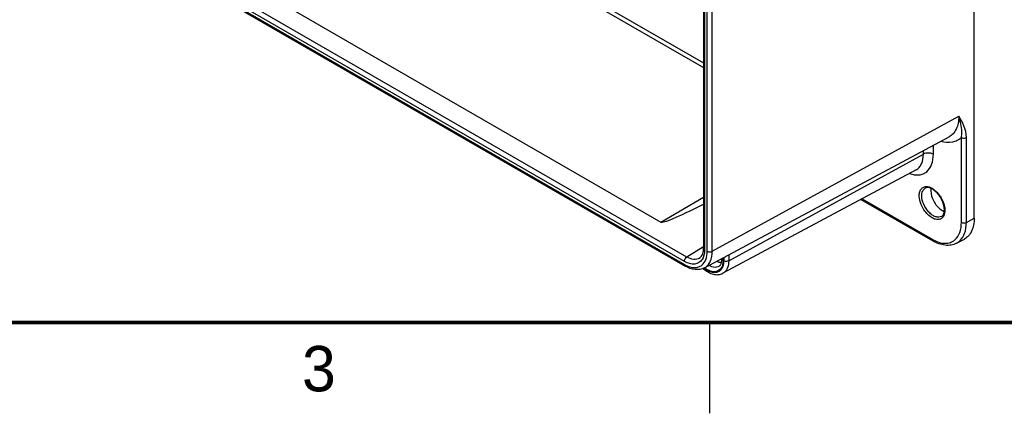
# Model space of a CAD drawing. Header units: inches. Extents: x 0 to 34, y 0 to 22.
# Tile 51 of 124: x 21.7 to 27.1, y 0 to 2.2. Entities that reach past the tile are written whole.
import ezdxf

# ---------------------------------------------------------------- set-up
doc = ezdxf.new("R2010")
doc.units = ezdxf.units.IN
doc.header["$LTSCALE"] = 1.87
doc.header["$MEASUREMENT"] = 0
doc.layers.get('0').update_dxf_attribs({"linetype": 'CONTINUOUS'})
doc.layers.add('02___PRT_ALL_AXES', color=7, linetype='CONTINUOUS')
doc.styles.add('TEXTSTYLE_2', font='txt')

msp = doc.modelspace()

# ---------------------------------------------------------------- linework, layer by layer
at = {"color": 7, "linetype": 'CONTINUOUS'}
for p, q in [((26.9576, 1.0755), (26.9576, 5.6979)), ((25.4667, 4.3164), (25.4667, 0.9091)), ((25.4724, 4.3084), (25.4724, 0.9011)), ((25.4871, 0.8926), (25.4871, 4.2999)), ((25.5146, 0.8924), (25.5146, 4.2997)), ((25.3615, 0.837), (21.8259, 2.8784)), ((25.375, 0.8609), (21.8395, 2.9022)), ((21.8259, 2.8615), (25.3615, 0.8201)), ((21.83, 2.8524), (25.3655, 0.8111)), ((25.5146, 0.8924), (26.8727, 1.6365)), ((25.4718, 0.801), (26.8193, 1.5225)), ((26.8869, 1.0521), (26.8869, 1.5192)), ((26.9144, 1.0519), (26.9144, 1.519)), ((26.7327, 1.4272), (26.7327, 1.4761)), ((25.6054, 0.84), (26.6778, 1.4276)), ((26.6778, 1.4276), (26.6778, 1.4467)), ((26.6372, 1.3409), (25.5732, 0.7712)), ((26.3338, 1.1784), (26.7296, 0.9499)), ((26.3398, 1.1816), (26.7256, 0.9589)), ((26.9144, 1.0519), (26.9576, 1.0755)), ((26.8607, 0.9371), (26.9036, 0.9601)), ((25.4667, 0.9166), (25.375, 0.8609)), ((25.6054, 0.8725), (25.6054, 0.84)), ((25.5779, 0.8578), (25.5779, 0.8402))]:
    msp.add_line(p, q, dxfattribs=at)
at = {"color": 2, "linetype": 'CONTINUOUS'}
msp.add_line((25.5, 0.5), (25.5, 0), dxfattribs=at)
at = {"color": 7, "linetype": 'CONTINUOUS', "const_width": 0.02}
msp.add_lwpolyline([(0.5, 0.5), (33.5, 0.5)], dxfattribs=at)
at = {"color": 7, "linetype": 'CONTINUOUS'}
for centre, radius, start, end in [((26.6788, 1.1584), 0.0936, 58.6686, 61.1215), ((26.8154, 1.1749), 0.0663, 245.7689, 249.6158), ((26.7134, 1.1214), 0.0797, 357.1935, 0.0191), ((26.6995, 1.1174), 0.0966, 0.0173, 2.4371), ((26.8293, 1.1386), 0.2075, 239.9882, 242.1292), ((26.8003, 1.0153), 0.0783, 309.7636, 311.0756), ((26.803, 1.0257), 0.1072, 327.4287, 331.2314), ((25.3468, 0.909), 0.1199, 356.2692, 0.0359), ((25.4414, 0.9585), 0.1599, 239.982, 242.7333), ((25.4798, 0.8502), 0.0887, 354.9988, 0.0733), ((25.4704, 0.8503), 0.0982, 0.006, 1.2949), ((25.4391, 0.8414), 0.1353, 3.8432, 5.6509), ((25.451, 0.8422), 0.1233, 0.0423, 3.8758), ((25.5878, 0.9377), 0.1865, 228.5183, 229.86), ((25.5672, 0.9215), 0.1564, 231.1822, 231.6723), ((25.564, 0.9175), 0.1512, 231.6655, 233.3521), ((25.5599, 0.9152), 0.1436, 232.4107, 233.3526)]:
    msp.add_arc(centre, radius, start, end, dxfattribs=at)
for points, knots in [([(26.8727, 1.6365), (26.8727, 1.6238), (26.8707, 1.5995), (26.8606, 1.5663), (26.8437, 1.5396), (26.8278, 1.527), (26.8193, 1.5225)], [0, 0, 0, 0, 0.290367, 0.549467, 0.78213, 1, 1, 1, 1]), ([(26.9144, 1.519), (26.9144, 1.5412), (26.9044, 1.5834), (26.8829, 1.6196), (26.8727, 1.6365)], [0, 0, 0, 0, 0.528531, 1, 1, 1, 1]), ([(26.8869, 1.5192), (26.8887, 1.5294), (26.8916, 1.5692), (26.8818, 1.6087), (26.8727, 1.6365)], [0, 0, 0, 0, 0.260659, 1, 1, 1, 1]), ([(26.8869, 1.5192), (26.8802, 1.5128), (26.8646, 1.5017), (26.8266, 1.489), (26.795, 1.4923), (26.775, 1.498)], [0, 0, 0, 0, 0.235839, 0.474038, 1, 1, 1, 1]), ([(26.8869, 1.5192), (26.8889, 1.5181), (26.8977, 1.5149), (26.9081, 1.5156), (26.9144, 1.519)], [0, 0, 0, 0, 0.239581, 1, 1, 1, 1]), ([(26.6023, 1.3207), (26.6186, 1.3148), (26.6445, 1.31), (26.6767, 1.3177), (26.704, 1.3339), (26.7283, 1.3719), (26.7327, 1.4078), (26.7327, 1.4272)], [0, 0, 0, 0, 0.255526, 0.36927, 0.480046, 0.715544, 1, 1, 1, 1]), ([(26.6372, 1.3409), (26.6437, 1.3443), (26.6557, 1.3539), (26.6738, 1.3824), (26.6778, 1.4093), (26.6778, 1.4276)], [0, 0, 0, 0, 0.218582, 0.451963, 1, 1, 1, 1]), ([(26.7327, 1.4272), (26.7246, 1.4319), (26.7053, 1.4357), (26.6861, 1.4321), (26.6778, 1.4276)], [0, 0, 0, 0, 0.498319, 1, 1, 1, 1]), ([(26.6551, 1.1988), (26.6551, 1.2066), (26.6568, 1.221), (26.6668, 1.2396), (26.6842, 1.2497), (26.6973, 1.2493), (26.7037, 1.248)], [0, 0, 0, 0, 0.290074, 0.533575, 0.756654, 1, 1, 1, 1]), ([(26.7037, 1.248), (26.7054, 1.2477), (26.7124, 1.2459), (26.7191, 1.243), (26.724, 1.2403)], [0, 0, 0, 0, 0.235008, 1, 1, 1, 1]), ([(26.7927, 1.0946), (26.7904, 1.0876), (26.7831, 1.0746), (26.7618, 1.0652), (26.7372, 1.0694), (26.7027, 1.0899), (26.6689, 1.1334), (26.6551, 1.1771), (26.6551, 1.1988)], [0, 0, 0, 0, 0.097047, 0.186916, 0.289724, 0.41502, 0.712857, 1, 1, 1, 1]), ([(26.6689, 1.1987), (26.6689, 1.2074), (26.671, 1.2236), (26.6819, 1.2367), (26.6881, 1.2401)], [0, 0, 0, 0, 0.551189, 1, 1, 1, 1]), ([(26.7778, 1.0846), (26.7734, 1.0819), (26.7622, 1.0788), (26.744, 1.0822), (26.7253, 1.0922), (26.7008, 1.1137), (26.6778, 1.1492), (26.6689, 1.1826), (26.6689, 1.1987)], [0, 0, 0, 0, 0.087024, 0.186344, 0.3037, 0.437738, 0.729564, 1, 1, 1, 1]), ([(26.7931, 1.1214), (26.7931, 1.1377), (26.784, 1.1717), (26.7611, 1.2078), (26.7363, 1.2301), (26.7153, 1.2425), (26.6964, 1.2447), (26.6881, 1.2401)], [0, 0, 0, 0, 0.277057, 0.580588, 0.719197, 0.837546, 1, 1, 1, 1]), ([(26.7186, 1.2264), (26.7186, 1.2065), (26.7315, 1.1666), (26.7576, 1.1341), (26.7743, 1.1223)], [0, 0, 0, 0, 0.493204, 1, 1, 1, 1]), ([(26.7274, 1.2383), (26.7471, 1.2263), (26.7787, 1.1899), (26.7949, 1.1447), (26.7959, 1.1215)], [0, 0, 0, 0, 0.498555, 1, 1, 1, 1]), ([(26.7743, 1.1223), (26.7755, 1.1215), (26.7799, 1.1186), (26.7845, 1.116), (26.7881, 1.1144)], [0, 0, 0, 0, 0.260372, 1, 1, 1, 1]), ([(26.7778, 1.0846), (26.7794, 1.0855), (26.7861, 1.0908), (26.7898, 1.0991), (26.7914, 1.1055)], [0, 0, 0, 0, 0.216268, 1, 1, 1, 1]), ([(26.7914, 1.1055), (26.7916, 1.1064), (26.7924, 1.1104), (26.7929, 1.1144), (26.793, 1.1175)], [0, 0, 0, 0, 0.236251, 1, 1, 1, 1]), ([(26.796, 1.1174), (26.796, 1.1154), (26.7957, 1.1077), (26.7944, 1.0999), (26.7927, 1.0946)], [0, 0, 0, 0, 0.265945, 1, 1, 1, 1]), ([(26.8517, 0.9563), (26.8636, 0.9666), (26.8827, 0.9978), (26.8869, 1.0331), (26.8869, 1.0521)], [0, 0, 0, 0, 0.453871, 1, 1, 1, 1]), ([(26.8869, 1.0521), (26.8889, 1.0509), (26.8977, 1.0477), (26.9081, 1.0484), (26.9144, 1.0519)], [0, 0, 0, 0, 0.239771, 1, 1, 1, 1]), ([(26.897, 0.9741), (26.9, 0.9794), (26.9109, 1.0039), (26.9144, 1.0312), (26.9144, 1.0519)], [0, 0, 0, 0, 0.227492, 1, 1, 1, 1]), ([(26.9576, 1.0755), (26.9576, 1.0626), (26.9556, 1.0381), (26.9454, 1.0045), (26.9282, 0.9774), (26.9122, 0.9647), (26.9036, 0.9601)], [0, 0, 0, 0, 0.290365, 0.549469, 0.782128, 1, 1, 1, 1]), ([(26.7256, 0.9589), (26.7256, 0.9579), (26.7258, 0.9546), (26.7276, 0.9511), (26.7296, 0.9499)], [0, 0, 0, 0, 0.295006, 1, 1, 1, 1]), ([(26.8607, 0.9371), (26.8515, 0.9322), (26.8308, 0.9252), (26.7846, 0.9244), (26.7506, 0.9378), (26.7296, 0.9499)], [0, 0, 0, 0, 0.230076, 0.469336, 1, 1, 1, 1]), ([(26.7323, 0.9552), (26.743, 0.9495), (26.7642, 0.9406), (26.7966, 0.9354), (26.8264, 0.9397), (26.8433, 0.9492), (26.8504, 0.9551)], [0, 0, 0, 0, 0.289859, 0.546732, 0.77838, 1, 1, 1, 1]), ([(26.8607, 0.9371), (26.864, 0.9389), (26.8768, 0.9468), (26.8873, 0.9584), (26.8934, 0.968)], [0, 0, 0, 0, 0.244966, 1, 1, 1, 1]), ([(25.4449, 0.8548), (25.4471, 0.8562), (25.4567, 0.8638), (25.4619, 0.8759), (25.4641, 0.8853)], [0, 0, 0, 0, 0.209142, 1, 1, 1, 1]), ([(25.4575, 0.8162), (25.4674, 0.824), (25.4836, 0.8488), (25.4871, 0.8773), (25.4871, 0.8926)], [0, 0, 0, 0, 0.452495, 1, 1, 1, 1]), ([(25.4724, 0.9011), (25.4724, 0.896), (25.4715, 0.8777), (25.4664, 0.8593), (25.4593, 0.8481)], [0, 0, 0, 0, 0.27758, 1, 1, 1, 1]), ([(25.4641, 0.8853), (25.4644, 0.8865), (25.4655, 0.8918), (25.4662, 0.8971), (25.4664, 0.9012)], [0, 0, 0, 0, 0.236444, 1, 1, 1, 1]), ([(25.4724, 0.9011), (25.4716, 0.9016), (25.4688, 0.9034), (25.4667, 0.9067), (25.4667, 0.9091)], [0, 0, 0, 0, 0.295, 1, 1, 1, 1]), ([(25.4718, 0.801), (25.4786, 0.8047), (25.4913, 0.8148), (25.5104, 0.8448), (25.5146, 0.8732), (25.5146, 0.8924)], [0, 0, 0, 0, 0.218584, 0.451964, 1, 1, 1, 1]), ([(25.4871, 0.8926), (25.489, 0.8915), (25.4979, 0.8883), (25.5083, 0.889), (25.5146, 0.8924)], [0, 0, 0, 0, 0.239771, 1, 1, 1, 1]), ([(25.3615, 0.837), (25.3615, 0.8392), (25.3631, 0.8485), (25.3689, 0.8572), (25.375, 0.8609)], [0, 0, 0, 0, 0.239764, 1, 1, 1, 1]), ([(25.4593, 0.8481), (25.4548, 0.8411), (25.443, 0.8286), (25.4176, 0.8203), (25.3891, 0.8235), (25.3707, 0.8316), (25.3615, 0.837)], [0, 0, 0, 0, 0.228529, 0.454316, 0.706316, 1, 1, 1, 1]), ([(25.3615, 0.8201), (25.3615, 0.8191), (25.3617, 0.8158), (25.3635, 0.8123), (25.3655, 0.8111)], [0, 0, 0, 0, 0.295006, 1, 1, 1, 1]), ([(25.3682, 0.8164), (25.3833, 0.8086), (25.4076, 0.8006), (25.4391, 0.8049), (25.452, 0.8118), (25.4575, 0.8162)], [0, 0, 0, 0, 0.544072, 0.777232, 1, 1, 1, 1]), ([(25.4449, 0.8548), (25.4357, 0.8491), (25.4098, 0.8446), (25.3866, 0.8542), (25.375, 0.8609)], [0, 0, 0, 0, 0.448678, 1, 1, 1, 1]), ([(25.5709, 0.8161), (25.5683, 0.8072), (25.5597, 0.7903), (25.5334, 0.7774), (25.5025, 0.782), (25.4837, 0.7929), (25.4742, 0.7999)], [0, 0, 0, 0, 0.237251, 0.453803, 0.699611, 1, 1, 1, 1]), ([(25.5566, 0.8134), (25.5532, 0.8103), (25.5448, 0.8053), (25.5236, 0.8024), (25.5074, 0.8088), (25.4974, 0.8146)], [0, 0, 0, 0, 0.220291, 0.450849, 1, 1, 1, 1]), ([(25.552, 0.8314), (25.5509, 0.8316), (25.5463, 0.8327), (25.5418, 0.8343), (25.5385, 0.8358)], [0, 0, 0, 0, 0.239411, 1, 1, 1, 1]), ([(25.5664, 0.8307), (25.5653, 0.8305), (25.5605, 0.8302), (25.5556, 0.8306), (25.552, 0.8314)], [0, 0, 0, 0, 0.239418, 1, 1, 1, 1]), ([(25.5566, 0.8134), (25.5572, 0.814), (25.5597, 0.8165), (25.5617, 0.8196), (25.563, 0.8221)], [0, 0, 0, 0, 0.22476, 1, 1, 1, 1]), ([(25.563, 0.8221), (25.5636, 0.8234), (25.5664, 0.8299), (25.5678, 0.837), (25.5682, 0.8424)], [0, 0, 0, 0, 0.21626, 1, 1, 1, 1]), ([(25.5743, 0.8423), (25.5743, 0.8399), (25.5741, 0.8311), (25.5727, 0.8223), (25.5709, 0.8161)], [0, 0, 0, 0, 0.264437, 1, 1, 1, 1]), ([(25.6054, 0.84), (25.6054, 0.8255), (25.6018, 0.7986), (25.5836, 0.7768), (25.5732, 0.7712)], [0, 0, 0, 0, 0.551332, 1, 1, 1, 1]), ([(25.5779, 0.8402), (25.5779, 0.8378), (25.5776, 0.8286), (25.5762, 0.8194), (25.5743, 0.8129)], [0, 0, 0, 0, 0.264477, 1, 1, 1, 1]), ([(25.6054, 0.84), (25.6034, 0.8389), (25.5945, 0.8359), (25.584, 0.8367), (25.5779, 0.8402)], [0, 0, 0, 0, 0.242215, 1, 1, 1, 1]), ([(25.4718, 0.801), (25.4566, 0.7929), (25.4176, 0.7871), (25.3824, 0.8013), (25.3655, 0.8111)], [0, 0, 0, 0, 0.469849, 1, 1, 1, 1]), ([(25.4675, 0.7951), (25.4757, 0.7882), (25.4925, 0.7763), (25.52, 0.7649), (25.5479, 0.7621), (25.5655, 0.7671), (25.5732, 0.7712)], [0, 0, 0, 0, 0.27937, 0.535349, 0.772373, 1, 1, 1, 1]), ([(25.5603, 0.7882), (25.5555, 0.7834), (25.5433, 0.7758), (25.5207, 0.7741), (25.4966, 0.7812), (25.4813, 0.7905), (25.4737, 0.7962)], [0, 0, 0, 0, 0.212607, 0.438023, 0.69823, 1, 1, 1, 1]), ([(25.5716, 0.8054), (25.5709, 0.8037), (25.568, 0.7975), (25.5639, 0.7918), (25.5603, 0.7882)], [0, 0, 0, 0, 0.26239, 1, 1, 1, 1])]:
    msp.add_open_spline(points, degree=3, knots=knots, dxfattribs=at)
for points in [[(26.7196, 1.2388), (26.7189, 1.2347), (26.7186, 1.2305), (26.7186, 1.2264)], [(25.5743, 0.8129), (25.5735, 0.8104), (25.5726, 0.8079), (25.5716, 0.8054)]]:
    msp.add_open_spline(points, degree=3, dxfattribs=at)
at = {"layer": '02___PRT_ALL_AXES', "color": 7, "linetype": 'CONTINUOUS'}
for p, q in [((22.9473, 3.3847), (25.4667, 1.93)), ((23.023, 3.3151), (25.4667, 1.9042)), ((22.1689, 2.822), (25.2311, 1.0539)), ((25.2311, 1.0539), (25.4667, 1.1899))]:
    msp.add_line(p, q, dxfattribs=at)
msp.add_ellipse((30.5467, 4.2838), major_axis=(5.3169, 3.2286), ratio=0.02266, start_param=-3.129172, end_param=-2.855428, dxfattribs=at)

# ---------------------------------------------------------------- texts
at = {"color": 2, "linetype": 'CONTINUOUS', "insert": (23.2555, 0.371), "char_height": 0.25, "width": 0.25, "attachment_point": 1, "line_spacing_factor": 0.9, "style": 'TEXTSTYLE_2'}
msp.add_mtext('3', dxfattribs=at)

doc.saveas('drawing.dxf')
